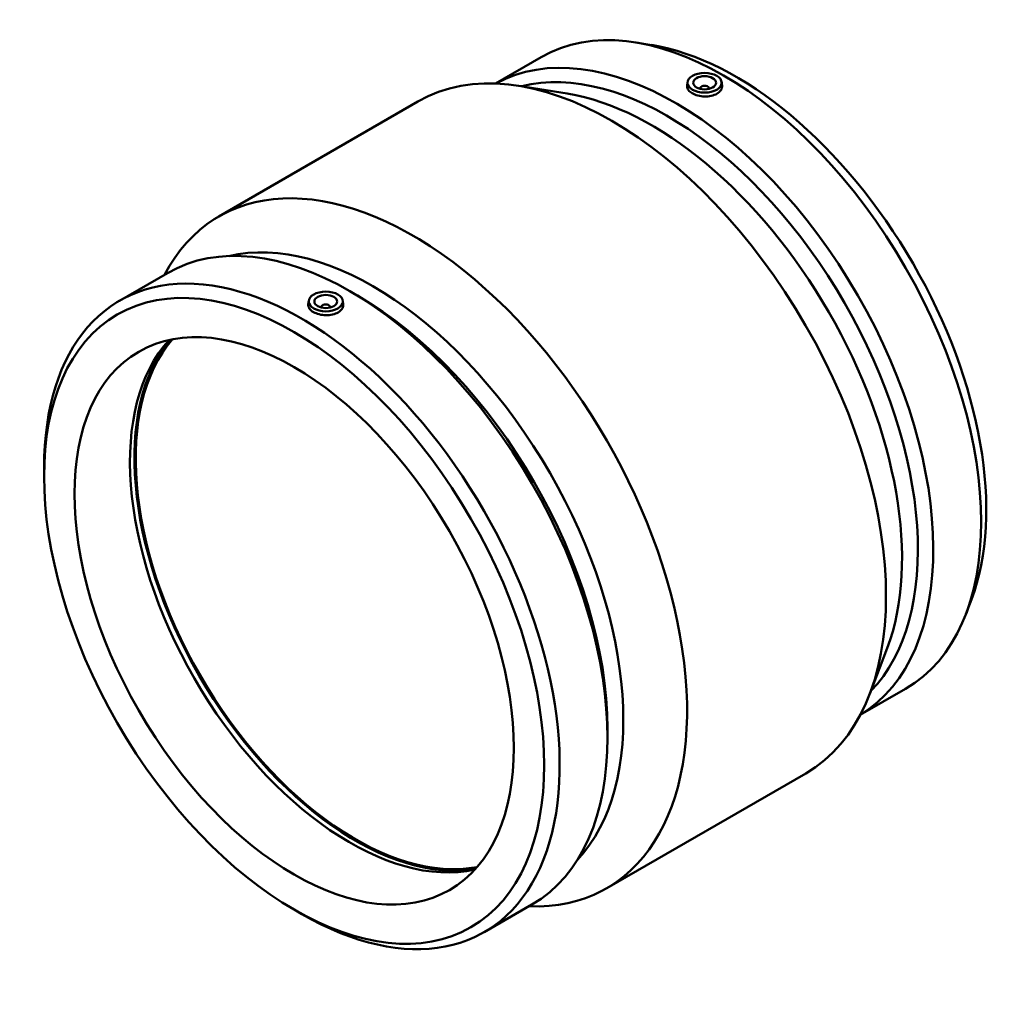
# Model space of a CAD drawing. Header units: inches. Extents: x -32 to 84, y -45 to 89.
# Tile 6 of 6: x 67 to 84, y 72 to 89. Entities that reach past the tile are written whole.
import ezdxf

# ---------------------------------------------------------------- set-up
doc = ezdxf.new("R2010")
doc.units = ezdxf.units.IN
doc.header["$MEASUREMENT"] = 0
doc.layers.add('Visible (ANSI)', color=7, linetype='Continuous', lineweight=50)

msp = doc.modelspace()

# ---------------------------------------------------------------- linework, layer by layer
at = {"layer": 'Visible (ANSI)'}
for p, q in [((78.261, 88.237), (77.994, 88.28)), ((75.571, 87.572), (76.356, 88.025)), ((76.807, 87.397), (75.97, 87.532)), ((78.886, 87.595), (78.879, 87.533)), ((79.102, 87.48), (79.102, 87.488)), ((79.259, 87.48), (79.259, 87.488)), ((79.475, 87.595), (79.482, 87.534)), ((70.791, 85.276), (74.227, 87.26)), ((69.075, 83.821), (69.901, 84.298)), ((73.183, 83.909), (73.05, 83.986)), ((72.342, 83.817), (72.335, 83.755)), ((72.558, 83.71), (72.558, 83.702)), ((72.715, 83.71), (72.715, 83.702)), ((72.931, 83.817), (72.938, 83.756)), ((67.771, 80.784), (67.771, 80.938)), ((83.791, 78.661), (83.694, 78.407)), ((82.336, 77.821), (82.034, 77.029)), ((81.869, 76.664), (82.654, 77.117)), ((77.503, 76.427), (77.503, 76.273)), ((77.491, 73.671), (80.927, 75.656)), ((75.373, 72.913), (76.199, 73.39)), ((72.09, 73.302), (72.224, 73.225))]:
    msp.add_line(p, q, dxfattribs=at)
for centre, major_axis, start_param, end_param in [((79.505, 82.571), (-3.149, 5.454), 3.141593, 6.283185), ((78.679, 82.094), (-3.149, 5.454), 3.154941, 6.269837), ((77.577, 81.458), (-3.35, 5.802), 3.141593, 6.283185), ((79.727, 82.699), (3.055, -5.291), 0.439228, 2.702365), ((78.545, 82.017), (-3.055, 5.291), 3.304112, 6.120666), ((79.181, 87.488), (-0.0787, 0), 2.963882, 6.460896), ((78.272, 81.859), (3.055, -5.291), 0.439228, 2.702365), ((74.141, 79.474), (-3.35, 5.802), 2.793427, 6.631351), ((72.224, 78.367), (-3.149, 5.454), 2.356194, 7.068583), ((73.05, 78.844), (-3.149, 5.454), 3.141593, 6.283185), ((73.456, 79.079), (-3.055, 5.291), 3.311606, 6.113172), ((73.183, 78.921), (3.055, -5.291), 0.785398, 2.356194), ((72.637, 83.71), (-0.0787, 0), 2.963882, 6.460896), ((73.05, 78.844), (2.684, -4.649), 3.321275, 6.103503), ((73.148, 78.901), (2.699, -4.674), 3.353002, 6.071776), ((73.148, 78.901), (2.684, -4.649), 3.339892, 6.084886)]:
    msp.add_ellipse(centre, major_axis=major_axis, ratio=0.57735, start_param=start_param, end_param=end_param, dxfattribs=at)
for centre, major_axis in [((79.181, 87.585), (0.295, 0)), ((79.181, 87.585), (0.197, 0)), ((72.09, 78.29), (-3.055, 5.291)), ((72.637, 83.807), (0.295, 0)), ((72.637, 83.807), (-0.197, 0)), ((72.09, 78.29), (-2.684, 4.649))]:
    msp.add_ellipse(centre, major_axis=major_axis, ratio=0.57735, dxfattribs=at)
for points, knots in [([(79.394, 87.396), (79.367, 87.381), (79.333, 87.368), (79.259, 87.351), (79.219, 87.348), (79.143, 87.349), (79.102, 87.355), (79.028, 87.373), (78.994, 87.387), (78.94, 87.418), (78.917, 87.437), (78.886, 87.479), (78.879, 87.502), (78.879, 87.526), (78.879, 87.53), (78.879, 87.533)], [0, 0, 0, 0, 0.288963, 0.288963, 0.577925, 0.577925, 0.866749, 0.866749, 1.155573, 1.155573, 1.444397, 1.444397, 1.733221, 1.733221, 1.779914, 1.779914, 1.779914, 1.779914]), ([(79.482, 87.534), (79.482, 87.53), (79.482, 87.526), (79.482, 87.5), (79.475, 87.476), (79.444, 87.432), (79.421, 87.412), (79.394, 87.396)], [3.9970602, 3.9970602, 3.9970602, 3.9970602, 4.0443677, 4.0443677, 4.3333303, 4.3333303, 4.622293, 4.622293, 4.622293, 4.622293]), ([(72.938, 83.756), (72.938, 83.752), (72.939, 83.748), (72.939, 83.722), (72.931, 83.698), (72.9, 83.654), (72.877, 83.634), (72.824, 83.603), (72.79, 83.59), (72.715, 83.573), (72.675, 83.57), (72.599, 83.571), (72.559, 83.576), (72.484, 83.595), (72.45, 83.609), (72.397, 83.64), (72.373, 83.659), (72.343, 83.701), (72.335, 83.724), (72.335, 83.748), (72.335, 83.752), (72.335, 83.755)], [1.685914, 1.685914, 1.685914, 1.685914, 1.733221, 1.733221, 2.022184, 2.022184, 2.311146, 2.311146, 2.600109, 2.600109, 2.889072, 2.889072, 3.177896, 3.177896, 3.46672, 3.46672, 3.755544, 3.755544, 4.044368, 4.044368, 4.091061, 4.091061, 4.091061, 4.091061])]:
    msp.add_open_spline(points, degree=3, knots=knots, dxfattribs=at)

doc.saveas('drawing.dxf')
